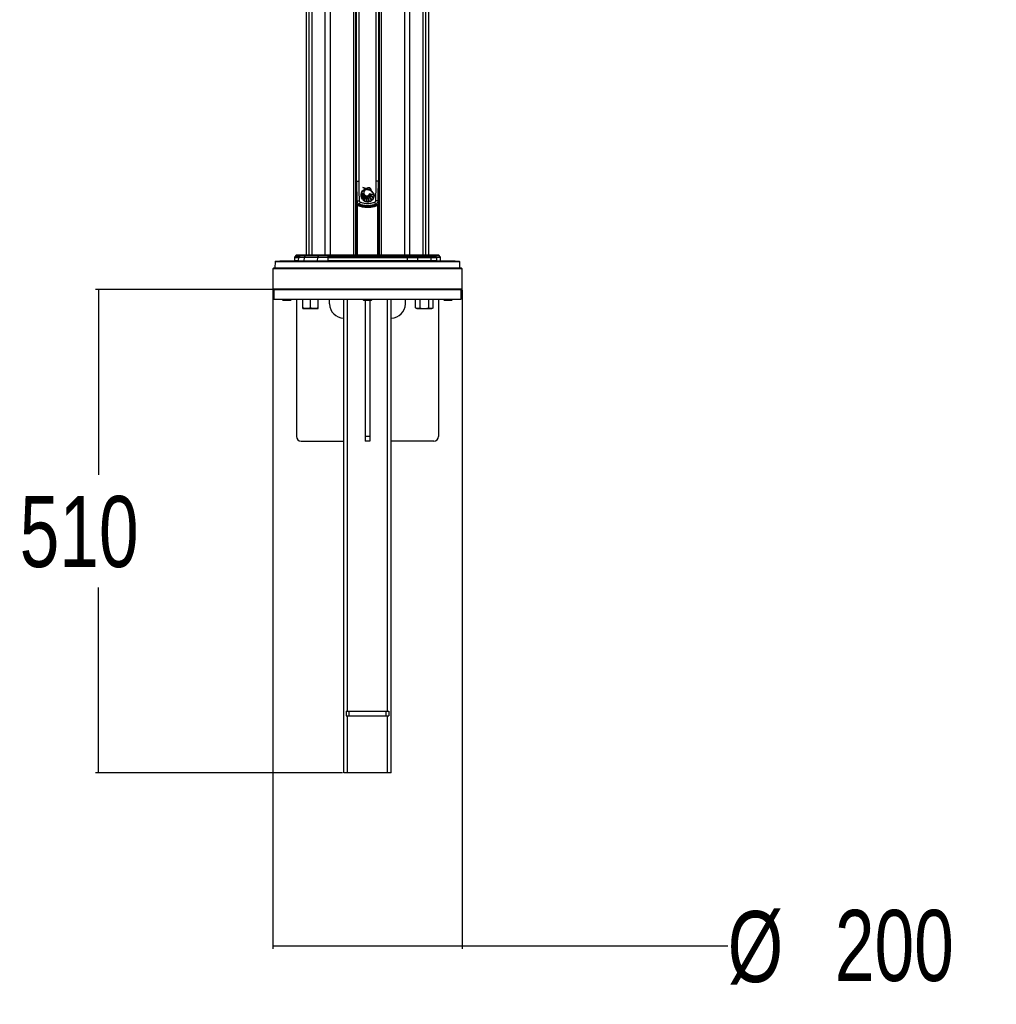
# Paper-space layout '3.5M DUO In Ground Anchor' of a CAD drawing. Header units: millimetres. Extents: x 20 to 26059, y 28 to 17638.
# Tile 61 of 70: x 21825 to 23887, y 772 to 2851. Entities that reach past the tile are written whole.
import ezdxf

# ---------------------------------------------------------------- set-up
doc = ezdxf.new("R2010")
doc.units = ezdxf.units.MM
doc.layers.add('COMPONENT_GEOMETRY', color=7, linetype='Continuous')
doc.styles.add('SLDTEXTSTYLE0', font='TXT', dxfattribs={"width": 0.75})
doc.dimstyles.new('SLDDIMSTYLE0', dxfattribs={"dimtxt": 150, "dimasz": 6.604, "dimexe": 0, "dimexo": 0.0625, "dimgap": 37.5, "dimtad": 0, "dimtih": 1, "dimtoh": 1, "dimdec": 0, "dimlfac": 0.5, "dimrnd": 1e-09, "dimzin": 12, "dimdsep": 46, "dimtxsty": 'SLDTEXTSTYLE0', "dimsah": 1, "dimcen": 0.09, "dimadec": 0, "dimazin": 3, "dimtfac": 1, "dimtdec": 0, "dimtofl": 0, "dimtmove": 0, "dimatfit": 3, "dimfxl": 1, "dimfrac": 2, "dimtolj": 1, "dimtzin": 12, "dimarcsym": 0})
doc.dimstyles.new('SLDDIMSTYLE1', dxfattribs={"dimtxt": 150, "dimasz": 6.604, "dimexe": 0, "dimexo": 0.0625, "dimgap": 37.5, "dimtad": 0, "dimtih": 1, "dimtoh": 1, "dimdec": 1, "dimlfac": 0.5, "dimrnd": 1e-09, "dimzin": 12, "dimdsep": 46, "dimtxsty": 'SLDTEXTSTYLE0', "dimsah": 1, "dimcen": 0.09, "dimadec": 0, "dimazin": 3, "dimtfac": 1, "dimtdec": 1, "dimtofl": 0, "dimtmove": 0, "dimatfit": 3, "dimfxl": 1, "dimfrac": 2, "dimtolj": 1, "dimtzin": 12, "dimarcsym": 0})

# ---------------------------------------------------------------- blocks, each defined once
blk = doc.blocks.new('_D_15')
at = {"layer": 'COMPONENT_GEOMETRY', "color": 7, "ltscale": 2}
for p, q in [((22359, 2281.1), (21985.2, 2281.1)), ((21991.6, 2281.1), (21991.6, 1890.1)), ((21991.6, 1261.1), (21991.6, 1652)), ((22507, 1261.1), (21985.2, 1261.1))]:
    blk.add_line(p, q, dxfattribs=at)
for points in [[(21991.6, 2281.1), (21990.5, 2274.5), (21992.6, 2274.5)], [(21991.6, 1261.1), (21992.6, 1267.7), (21990.5, 1267.7)]]:
    blk.add_solid(points, dxfattribs=at)
at = {"layer": 'COMPONENT_GEOMETRY', "color": 7, "ltscale": 2, "insert": (21825.3, 1845.4), "char_height": 150, "attachment_point": 1, "style": 'SLDTEXTSTYLE0'}
blk.add_mtext('510', dxfattribs=at)
blk = doc.blocks.new('_D_16')
at = {"layer": 'COMPONENT_GEOMETRY', "color": 7, "ltscale": 2}
for p, q in [((22359.5, 2280.5), (22359.5, 889.6)), ((22759.5, 2280.5), (22759.5, 889.6)), ((22359.5, 895.9), (22759.5, 895.9)), ((22759.5, 895.9), (23320.1, 895.9))]:
    blk.add_line(p, q, dxfattribs=at)
for points in [[(22359.5, 895.9), (22366.1, 894.9), (22366.1, 896.9)], [(22759.5, 895.9), (22752.9, 896.9), (22752.9, 894.9)]]:
    blk.add_solid(points, dxfattribs=at)
at = {"layer": 'COMPONENT_GEOMETRY', "color": 7, "ltscale": 2, "char_height": 150, "attachment_point": 1, "style": 'SLDTEXTSTYLE0'}
for s, insert in [('%%c', (23320.1, 969.1)), ('200', (23546.3, 971.4))]:
    blk.add_mtext(s, dxfattribs=dict(at, insert=insert))

psp = doc.layouts.new('3.5M DUO In Ground Anchor')

# ---------------------------------------------------------------- linework, layer by layer
at = {"color": 7, "linetype": 'Continuous', "lineweight": 25, "ltscale": 2}
for p, q in [((22429.93, 6724.86), (22429.93, 2354.06)), ((22689.06, 2354.06), (22689.06, 6724.85)), ((22534.86, 2354.06), (22534.86, 5953.3)), ((22584.14, 5953.34), (22584.14, 2354.06)), ((22536.5, 2510.07), (22536.5, 2919.14)), ((22541.27, 2919.14), (22541.27, 2510.07)), ((22577.72, 2510.07), (22577.72, 2919.14)), ((22582.5, 2919.14), (22582.5, 2510.07)), ((22534.86, 2503.06), (22536.59, 2503.06)), ((22535.51, 2500.45), (22535.51, 2502.45)), ((22535.51, 2500.45), (22535.51, 2461.77)), ((22536.5, 2510.07), (22541.27, 2510.07)), ((22536.5, 2509.49), (22536.5, 2510.07)), ((22582.5, 2510.07), (22577.72, 2510.07)), ((22582.45, 2503.06), (22584.14, 2503.06)), ((22582.5, 2510.07), (22582.5, 2509.49)), ((22583.48, 2502.45), (22583.48, 2500.45)), ((22583.48, 2461.77), (22583.48, 2500.45)), ((22545.89, 2479.16), (22545.91, 2481.58)), ((22552.61, 2481.29), (22545.89, 2479.16)), ((22545.91, 2481.58), (22551.99, 2482.24)), ((22546, 2482.37), (22546.56, 2484.68)), ((22551.99, 2482.24), (22546, 2482.37)), ((22546, 2478.17), (22552.61, 2481.29)), ((22546.69, 2475.5), (22546, 2478.17)), ((22546.56, 2484.68), (22551.38, 2483.6)), ((22553.35, 2480.53), (22546.69, 2475.5)), ((22551.38, 2483.6), (22546.84, 2485.42)), ((22547.08, 2474.55), (22553.35, 2480.53)), ((22548.68, 2471.88), (22547.08, 2474.55)), ((22554.74, 2493.2), (22558.69, 2494.36)), ((22572.05, 2474.05), (22569.15, 2470.17)), ((22573.53, 2480.53), (22572.74, 2475.66)), ((22573.53, 2479.61), (22573.53, 2479.61)), ((22535.87, 2458.53), (22537.76, 2458.53)), ((22552.09, 2468.7), (22549.45, 2470.96)), ((22556.75, 2466.74), (22553.21, 2468.03)), ((22562.39, 2466.69), (22558.25, 2466.5)), ((22567.92, 2469.14), (22563.82, 2467.06)), ((22581.23, 2458.53), (22583.12, 2458.53)), ((22405.39, 2349.13), (22405.14, 2342.03)), ((22408.97, 2353.48), (22405.97, 2350.47)), ((22418.6, 2354.06), (22410.39, 2354.06)), ((22413.69, 2349.13), (22413.45, 2342.03)), ((22425.58, 2349.13), (22413.69, 2349.13)), ((22417.21, 2353.48), (22414.27, 2350.47)), ((22414.27, 2350.47), (22426, 2350.47)), ((22428.12, 2353.48), (22417.21, 2353.48)), ((22418.6, 2354.06), (22429.12, 2354.06)), ((22425.58, 2349.13), (22425.41, 2342.03)), ((22453.83, 2349.13), (22425.58, 2349.13)), ((22428.12, 2353.48), (22426, 2350.47)), ((22426, 2350.47), (22454.25, 2350.47)), ((22456.37, 2353.48), (22428.12, 2353.48)), ((22429.12, 2354.06), (22457.37, 2354.06)), ((22453.83, 2349.13), (22453.66, 2342.03)), ((22476.02, 2349.13), (22453.83, 2349.13)), ((22456.37, 2353.48), (22454.25, 2350.47)), ((22454.25, 2350.47), (22476.14, 2350.47)), ((22476.73, 2353.48), (22456.37, 2353.48)), ((22457.37, 2354.06), (22477.01, 2354.06)), ((22476.02, 2349.13), (22475.98, 2342.03)), ((22476.02, 2349.13), (22642.97, 2349.13)), ((22476.73, 2353.48), (22476.14, 2350.47)), ((22642.85, 2350.47), (22476.14, 2350.47)), ((22476.73, 2353.48), (22642.26, 2353.48)), ((22641.98, 2354.06), (22477.01, 2354.06)), ((22661.62, 2354.06), (22641.98, 2354.06)), ((22642.26, 2353.48), (22642.85, 2350.47)), ((22642.26, 2353.48), (22662.62, 2353.48)), ((22664.74, 2350.47), (22642.85, 2350.47)), ((22642.97, 2349.13), (22643.02, 2342.03)), ((22642.97, 2349.13), (22665.16, 2349.13)), ((22689.87, 2354.06), (22661.62, 2354.06)), ((22662.62, 2353.48), (22664.74, 2350.47)), ((22662.62, 2353.48), (22690.87, 2353.48)), ((22692.99, 2350.47), (22664.74, 2350.47)), ((22665.16, 2349.13), (22665.33, 2342.03)), ((22665.16, 2349.13), (22693.41, 2349.13)), ((22700.39, 2354.06), (22689.87, 2354.06)), ((22690.87, 2353.48), (22692.99, 2350.47)), ((22690.87, 2353.48), (22701.78, 2353.48)), ((22704.72, 2350.47), (22692.99, 2350.47)), ((22693.41, 2349.13), (22693.58, 2342.03)), ((22693.41, 2349.13), (22705.3, 2349.13)), ((22700.39, 2354.06), (22708.6, 2354.06)), ((22701.78, 2353.48), (22704.72, 2350.47)), ((22705.3, 2349.13), (22705.54, 2342.03)), ((22713.02, 2350.47), (22710.02, 2353.48)), ((22713.85, 2342.03), (22713.6, 2349.13)), ((22364.63, 2340.09), (22364.29, 2327.06)), ((22365.63, 2341.06), (22559.5, 2341.06)), ((22374.02, 2341.62), (22374.02, 2341.06)), ((22374.78, 2341.62), (22374.78, 2341.06)), ((22378.17, 2341.62), (22378.17, 2341.06)), ((22381.32, 2341.56), (22381.32, 2341.06)), ((22381.32, 2341.56), (22384.51, 2341.56)), ((22381.32, 2341.56), (22381.32, 2341.06)), ((22381.32, 2341.56), (22381.32, 2341.56)), ((22383.5, 2341.62), (22383.5, 2341.56)), ((22383.79, 2341.62), (22383.79, 2341.56)), ((22383.88, 2341.62), (22383.88, 2341.56)), ((22383.92, 2341.62), (22383.92, 2341.56)), ((22384.04, 2341.62), (22384.04, 2341.56)), ((22384.12, 2341.62), (22384.12, 2341.56)), ((22384.32, 2341.62), (22384.32, 2341.56)), ((22384.4, 2341.62), (22384.4, 2341.06)), ((22384.51, 2341.62), (22384.51, 2341.06)), ((22384.58, 2341.62), (22384.58, 2341.06)), ((22385.95, 2341.56), (22385.95, 2341.06)), ((22386.28, 2341.06), (22386.28, 2341.62)), ((22392.48, 2341.62), (22392.48, 2341.06)), ((22392.58, 2341.56), (22392.58, 2341.06)), ((22393.91, 2341.06), (22393.91, 2341.62)), ((22394.25, 2341.56), (22397.36, 2341.56)), ((22397.36, 2341.56), (22397.36, 2341.06)), ((22413.45, 2342.03), (22425.41, 2342.03)), ((22425.41, 2342.03), (22453.66, 2342.03)), ((22453.66, 2342.03), (22475.98, 2342.03)), ((22643.02, 2342.03), (22475.98, 2342.03)), ((22559.5, 2341.06), (22753.36, 2341.06)), ((22665.33, 2342.03), (22643.02, 2342.03)), ((22693.58, 2342.03), (22665.33, 2342.03)), ((22705.54, 2342.03), (22693.58, 2342.03)), ((22713.03, 2341.56), (22713.03, 2341.06)), ((22715.67, 2341.06), (22715.67, 2341.62)), ((22725.08, 2341.62), (22725.08, 2341.56)), ((22725.13, 2341.62), (22725.13, 2341.56)), ((22725.15, 2341.62), (22725.15, 2341.56)), ((22725.18, 2341.62), (22725.18, 2341.56)), ((22725.24, 2341.62), (22725.24, 2341.56)), ((22725.37, 2341.62), (22725.37, 2341.56)), ((22725.97, 2341.62), (22725.97, 2341.06)), ((22728.52, 2341.06), (22728.52, 2341.62)), ((22729.15, 2341.62), (22729.15, 2341.06)), ((22731.77, 2341.06), (22731.77, 2341.62)), ((22734.86, 2341.56), (22734.86, 2341.62)), ((22734.95, 2341.56), (22734.95, 2341.62)), ((22735.49, 2341.06), (22735.49, 2341.62)), ((22739.26, 2341.06), (22739.26, 2341.62)), ((22742.56, 2341.06), (22742.56, 2341.62)), ((22744.64, 2341.06), (22744.64, 2341.62)), ((22744.97, 2341.06), (22744.97, 2341.62)), ((22754.71, 2327.06), (22754.36, 2340.09)), ((22361.5, 2327.06), (22359.5, 2325.06)), ((22359.5, 2325.06), (22359.5, 2283.06)), ((22559.5, 2325.06), (22359.5, 2325.06)), ((22361.5, 2327.06), (22559.5, 2327.06)), ((22559.5, 2327.06), (22757.5, 2327.06)), ((22759.5, 2325.06), (22559.5, 2325.06)), ((22759.5, 2325.06), (22757.5, 2327.06)), ((22759.5, 2283.06), (22759.5, 2325.06)), ((22359.5, 2283.06), (22361.5, 2281.06)), ((22359.5, 2283.06), (22559.5, 2283.06)), ((22361.5, 2281.06), (22361.5, 2261.06)), ((22361.5, 2281.06), (22757.5, 2281.06)), ((22559.5, 2281.06), (22361.5, 2281.06)), ((22559.5, 2283.06), (22759.5, 2283.06)), ((22757.5, 2281.06), (22559.5, 2281.06)), ((22757.5, 2281.06), (22759.5, 2283.06)), ((22757.5, 2261.06), (22757.5, 2281.06)), ((22361.5, 2261.06), (22757.5, 2261.06)), ((22379.5, 2261.06), (22379.5, 2260.72)), ((22379.5, 2260.72), (22381.15, 2259.06)), ((22379.5, 2260.72), (22397.79, 2260.72)), ((22381.15, 2259.06), (22396.41, 2259.06)), ((22396.41, 2259.06), (22397.84, 2259.06)), ((22397.79, 2260.72), (22399.5, 2260.72)), ((22397.84, 2259.06), (22399.5, 2260.72)), ((22399.5, 2260.72), (22399.5, 2261.06)), ((22409.5, 2261.06), (22409.5, 1971.06)), ((22423.29, 2242.49), (22423.29, 2261.06)), ((22439.29, 2242.49), (22439.29, 2261.06)), ((22455.29, 2242.49), (22455.29, 2261.06)), ((22479.5, 2251.06), (22479.5, 2261.06)), ((22509.5, 1261.06), (22509.5, 2261.06)), ((22517.5, 1391.06), (22517.5, 2261.06)), ((22549.5, 2261.06), (22549.5, 2260.72)), ((22549.5, 2260.72), (22551.15, 2259.06)), ((22549.5, 2260.72), (22569.5, 2260.72)), ((22551.15, 2259.06), (22567.84, 2259.06)), ((22554.5, 2259.06), (22554.5, 1971.06)), ((22564.5, 2259.06), (22564.5, 1971.06)), ((22567.84, 2259.06), (22569.5, 2260.72)), ((22569.5, 2260.72), (22569.5, 2261.06)), ((22601.5, 1391.06), (22601.5, 2261.06)), ((22609.5, 1261.06), (22609.5, 2261.06)), ((22639.5, 2251.06), (22639.5, 2261.06)), ((22661.23, 2242.49), (22661.23, 2261.06)), ((22670.47, 2242.49), (22670.47, 2261.06)), ((22688.94, 2242.49), (22688.94, 2261.06)), ((22698.18, 2242.49), (22698.18, 2261.06)), ((22709.5, 2261.06), (22709.5, 1971.06)), ((22719.5, 2261.06), (22719.5, 2260.72)), ((22719.5, 2260.72), (22721.15, 2259.06)), ((22719.5, 2260.72), (22739.5, 2260.72)), ((22721.15, 2259.06), (22737.84, 2259.06)), ((22737.84, 2259.06), (22739.5, 2260.72)), ((22739.5, 2260.72), (22739.5, 2261.06)), ((22423.29, 2241.06), (22431.29, 2241.06)), ((22431.29, 2241.06), (22447.29, 2241.06)), ((22447.29, 2241.06), (22455.29, 2241.06)), ((22661.23, 2242.49), (22663.7, 2241.06)), ((22663.7, 2241.06), (22665.85, 2241.06)), ((22665.85, 2241.06), (22679.7, 2241.06)), ((22679.7, 2241.06), (22693.56, 2241.06)), ((22693.56, 2241.06), (22695.7, 2241.06)), ((22695.7, 2241.06), (22698.18, 2242.49)), ((22419.5, 1961.06), (22509.5, 1961.06)), ((22564.5, 1971.06), (22554.5, 1971.06)), ((22554.5, 1971.06), (22554.5, 1961.06)), ((22564.5, 1961.06), (22554.5, 1961.06)), ((22564.5, 1971.06), (22564.5, 1961.06)), ((22699.5, 1961.06), (22609.5, 1961.06)), ((22514.5, 1391.06), (22514.5, 1381.06)), ((22514.5, 1391.06), (22520.5, 1391.06)), ((22514.5, 1381.06), (22520.5, 1381.06)), ((22517.5, 1261.06), (22517.5, 1381.06)), ((22520.5, 1391.06), (22520.5, 1381.06)), ((22520.5, 1391.06), (22598.5, 1391.06)), ((22520.5, 1381.06), (22598.5, 1381.06)), ((22598.5, 1391.06), (22598.5, 1381.06)), ((22598.5, 1391.06), (22604.5, 1391.06)), ((22598.5, 1381.06), (22604.5, 1381.06)), ((22601.5, 1261.06), (22601.5, 1381.06)), ((22604.5, 1391.06), (22604.5, 1381.06)), ((22517.5, 1261.06), (22509.5, 1261.06)), ((22601.5, 1261.06), (22517.5, 1261.06)), ((22609.5, 1261.06), (22601.5, 1261.06))]:
    psp.add_line(p, q, dxfattribs=at)
at = {"color": 8, "linetype": 'Continuous', "lineweight": 25, "ltscale": 2}
for p, q in [((22429.94, 6724.85), (22429.94, 2354.06)), ((22436.74, 2354.06), (22436.74, 6722.6)), ((22442.21, 6722.32), (22442.21, 2354.06)), ((22470.46, 2354.06), (22470.46, 6720.32)), ((22638.33, 2354.06), (22638.33, 6719.81)), ((22648.53, 6720.32), (22648.53, 2354.06)), ((22676.78, 2354.06), (22676.78, 6722.32)), ((22682.25, 6722.61), (22682.25, 2354.06)), ((22689.05, 2354.06), (22689.05, 6724.85)), ((22480.66, 6668.98), (22480.66, 2354.06)), ((22530.57, 2354.06), (22530.57, 5958.25)), ((22588.43, 5958.07), (22588.43, 2354.06)), ((22535.51, 2502.45), (22536.59, 2502.45)), ((22536.59, 2500.45), (22535.51, 2500.45)), ((22583.48, 2500.45), (22582.42, 2500.45)), ((22582.45, 2502.45), (22583.48, 2502.45)), ((22535.87, 2354.06), (22535.87, 2458.53)), ((22537.76, 2458.53), (22537.76, 2354.06)), ((22581.23, 2354.06), (22581.23, 2458.53)), ((22583.12, 2458.53), (22583.12, 2354.06)), ((22405.39, 2349.13), (22413.69, 2349.13)), ((22414.27, 2350.47), (22405.97, 2350.47)), ((22408.97, 2353.48), (22417.21, 2353.48)), ((22710.02, 2353.48), (22701.78, 2353.48)), ((22704.72, 2350.47), (22713.02, 2350.47)), ((22713.6, 2349.13), (22705.3, 2349.13)), ((22559.5, 2340.09), (22364.63, 2340.09)), ((22413.45, 2342.03), (22405.14, 2342.03)), ((22754.36, 2340.09), (22559.5, 2340.09)), ((22705.54, 2342.03), (22713.85, 2342.03))]:
    psp.add_line(p, q, dxfattribs=at)
at = {"color": 7, "linetype": 'Continuous', "lineweight": 25, "ltscale": 2, "flags": 128}
for points in [[(22534.86, 2460.05), (22535.13, 2460.43), (22535.26, 2460.56)], [(22476.73, 2353.48), (22476.76, 2353.61), (22476.79, 2353.72), (22476.82, 2353.83), (22476.86, 2353.91), (22476.9, 2353.98), (22476.93, 2354.02), (22476.97, 2354.05), (22477.01, 2354.06)], [(22642.26, 2353.48), (22642.23, 2353.61), (22642.2, 2353.72), (22642.17, 2353.83), (22642.13, 2353.91), (22642.1, 2353.98), (22642.06, 2354.02), (22642.02, 2354.05), (22641.98, 2354.06)]]:
    psp.add_lwpolyline(points, dxfattribs=at)
at = {"color": 8, "linetype": 'Continuous', "lineweight": 25, "ltscale": 2, "flags": 128}
for points in [[(22537.08, 2468.65), (22537.14, 2468.65), (22537.45, 2468.66), (22537.99, 2468.68), (22538.75, 2468.7), (22539.68, 2468.73), (22540.73, 2468.76), (22541.86, 2468.79)], [(22581.91, 2468.65), (22581.85, 2468.65), (22581.55, 2468.66), (22581, 2468.68), (22580.24, 2468.7), (22579.31, 2468.73), (22578.26, 2468.76), (22577.14, 2468.79)]]:
    psp.add_lwpolyline(points, dxfattribs=at)
at = {"color": 8, "linetype": 'Continuous', "lineweight": 25, "ltscale": 4}
for centre, radius, start, end in [((22537.05, 2513.53), 4.08, 262.15357, 270.29065), ((22581.94, 2513.53), 4.08, 269.70935, 277.84643), ((22557.5, 2511.19), 56.93, 246.55972, 247.67071), ((22536.6, 2459.08), 1.99, 66.31917, 132.10378), ((22537.87, 2481.09), 13.04, 266.5344, 272.27292), ((22544.08, 2460.57), 1.78, 158.38658, 174.41766), ((22575.06, 2460.59), 1.63, 5.27823, 21.01085), ((22582.39, 2459.08), 1.99, 64.53635, 113.69932), ((22561.49, 2511.19), 56.93, 292.32929, 293.44028)]:
    psp.add_arc(centre, radius, start, end, dxfattribs=at)
at = {"color": 7, "linetype": 'Continuous', "lineweight": 25, "ltscale": 4}
for centre, radius, start, end in [((22557.79, 2508.47), 14.14, 234.94908, 273.63364), ((22556.04, 2508.89), 13.58, 242.03083, 289.44489), ((22559.69, 2480.27), 13.84, 174.57632, 184.60696), ((22540.6, 2507.57), 28.9, 280.55002, 294.57239), ((22546.1, 2508.01), 26.44, 269.57505, 282.86036), ((22559.69, 2480.27), 13.84, 161.44205, 171.26478), ((22549.83, 2520.23), 38.05, 264.23199, 273.24999), ((22538.2, 2503.28), 26.29, 287.27052, 303.24982), ((22559.69, 2480.27), 13.84, 188.73522, 200.1624), ((22555.23, 2512.03), 28.7, 252.42277, 262.29992), ((22529.31, 2505.46), 34.64, 300.12791, 313.97092), ((22559.69, 2480.27), 13.84, 110.92308, 158.17558), ((22562.12, 2517), 35.09, 244.1715, 252.17965), ((22529.52, 2499.27), 30.32, 305.37994, 321.8112), ((22559.69, 2480.27), 13.84, 204.39198, 217.30176), ((22529.12, 2490.92), 27.3, 315.76871, 336.04373), ((22525.46, 2489.06), 30.06, 322.95646, 342.12936), ((22558.25, 2485.81), 6.69, 90, 335.57879), ((22514.81, 2485.06), 40.72, 336.30302, 351.80796), ((22525.23, 2478.54), 29.89, 339.42574, 1.38433), ((22563.96, 2469.1), 25.8, 101.77962, 110.92308), ((22528.88, 2468.39), 29.43, 356.32352, 20.40871), ((22527.57, 2472.01), 29.65, 349.76985, 12.94962), ((22534.88, 2460.28), 29.72, 13.1802, 38.17055), ((22532.5, 2463.05), 30.11, 6.95015, 31.21386), ((22545.85, 2455.94), 27.31, 31.41666, 57.40516), ((22541.23, 2456.78), 29.41, 24.86126, 48.91516), ((22554.06, 2449.52), 32.12, 54.4516, 73.94533), ((22548.41, 2449.82), 33.85, 45.7104, 64.57885), ((22561.21, 2453.55), 29.66, 65.45324, 83.93443), ((22534.94, 2454.49), 47.29, 35.54171, 50.97656), ((22533.98, 2460.88), 44.73, 28.15211, 43.18066), ((22559.69, 2480.27), 13.84, 313.14447, 333.28762), ((22559.69, 2480.27), 13.84, 340.52847, 1.07012), ((22537.87, 2458.53), 2, 67.79185, 179.97531), ((22559.5, 2511.19), 54.93, 246.27715, 247.67071), ((22547.48, 2455.1), 10.31, 149.16392, 160.54079), ((22575.14, 2452.42), 34.02, 156.53482, 164.84929), ((22559.69, 2480.27), 13.84, 222.28808, 236.73372), ((22559.69, 2480.27), 13.84, 242.12155, 257.73891), ((22559.69, 2480.27), 13.84, 264.04777, 281.25434), ((22559.69, 2480.27), 13.84, 287.39151, 306.4775), ((22543.85, 2452.42), 34.02, 15.15071, 23.46518), ((22559.5, 2511.19), 54.93, 292.32929, 293.72285), ((22581.12, 2458.53), 2, 0.02469, 112.20815), ((22571.51, 2455.1), 10.31, 19.45921, 30.83608), ((22582.39, 2459.07), 2, 29.32553, 64.57775), ((22407.39, 2349.06), 2, 135, 178), ((22410.39, 2352.06), 2, 90, 135), ((22415.71, 2349.06), 2.02, 135.70091, 178.12466), ((22418.6, 2352.12), 1.94, 90.08248, 135.72614), ((22428.04, 2349.11), 2.45, 146.26118, 179.55799), ((22429.18, 2352.81), 1.25, 92.77531, 147.94766), ((22456.29, 2349.11), 2.45, 146.2623, 179.55745), ((22457.43, 2352.81), 1.25, 92.77516, 147.94781), ((22483.6, 2349.16), 7.57, 169.98983, 180.21386), ((22635.4, 2349.16), 7.57, 359.78614, 10.01017), ((22661.56, 2352.81), 1.25, 32.05219, 87.22484), ((22662.7, 2349.11), 2.45, 0.44255, 33.7377), ((22689.81, 2352.81), 1.25, 32.05234, 87.22469), ((22690.95, 2349.11), 2.45, 0.44201, 33.73882), ((22700.39, 2352.12), 1.94, 44.27386, 89.91752), ((22703.28, 2349.06), 2.02, 1.87534, 44.29909), ((22708.6, 2352.06), 2, 45, 90), ((22711.61, 2349.06), 2, 2, 45), ((22365.63, 2340.06), 1, 90, 178.5), ((22404.14, 2342.06), 1, 270, 358), ((22412.46, 2342.05), 0.99, 270.56627, 358.56984), ((22424.53, 2341.93), 0.881, 281.04933, 6.52649), ((22452.78, 2341.93), 0.881, 281.0484, 6.52684), ((22474.62, 2341.8), 1.38, 327.53563, 9.39421), ((22644.38, 2341.8), 1.38, 170.60579, 212.46437), ((22666.21, 2341.93), 0.881, 173.47316, 258.9516), ((22694.46, 2341.93), 0.881, 173.47351, 258.95067), ((22706.53, 2342.05), 0.99, 181.43016, 269.43373), ((22714.85, 2342.06), 1, 182, 210.68315), ((22753.36, 2340.06), 1, 1.5, 90), ((22509.5, 2251.06), 30, 180, 270), ((22609.5, 2251.06), 30, 270, 0), ((22419.5, 1971.06), 10, 180, 270), ((22699.5, 1971.06), 10, 270, 0)]:
    psp.add_arc(centre, radius, start, end, dxfattribs=at)
at = {"color": 8, "linetype": 'Continuous', "lineweight": 25, "ltscale": 4}
for centre, major_axis, ratio, start_param, end_param in [((22535.51, 2502.38), (4, 0), 0.0174551, 1.5707963, 1.7358167), ((22535.51, 2500.38), (2, 0), 0.0349101, 1.5707963, 1.9055588), ((22583.48, 2502.38), (4, 0), 0.0174551, 1.4057759, 1.5707963), ((22583.48, 2500.38), (2, 0), 0.0349101, 1.2360338, 1.5707963)]:
    psp.add_ellipse(centre, major_axis=major_axis, ratio=ratio, start_param=start_param, end_param=end_param, dxfattribs=at)
at = {"color": 7, "linetype": 'Continuous', "lineweight": 25, "ltscale": 2}
for points, knots in [([(22536.56, 2509.94), (22536.55, 2503.53), (22536.53, 2489.77), (22536.92, 2476.01), (22537.13, 2468.65)], [0, 0, 0, 0, 0.4652847, 1, 1, 1, 1]), ([(22536.56, 2509.36), (22536.55, 2502.96), (22536.53, 2489.19), (22536.92, 2475.43), (22537.13, 2468.08)], [0, 0, 0, 0, 0.4652932, 1, 1, 1, 1]), ([(22541.27, 2510.07), (22541.28, 2504.98), (22541.32, 2491.21), (22541.65, 2477.46), (22541.86, 2468.79)], [0, 0, 0, 0, 0.370217, 1, 1, 1, 1]), ([(22549.67, 2496.89), (22551.09, 2496.31), (22553.92, 2495.15), (22557.78, 2495.25), (22559.9, 2495.88), (22560.56, 2496.08)], [0, 0, 0, 0, 0.40731149, 0.81462962, 1, 1, 1, 1]), ([(22558.69, 2494.36), (22557.08, 2494.4), (22553.86, 2494.47), (22551.07, 2496.09), (22549.67, 2496.89)], [0, 0, 0, 0, 0.4994666, 1, 1, 1, 1]), ([(22566.6, 2491.49), (22566.64, 2491.87), (22566.72, 2492.63), (22566.34, 2493.78), (22565.62, 2494.88), (22564.49, 2495.81), (22562.87, 2496.35), (22561.49, 2496.36), (22560.7, 2496.12), (22560.56, 2496.08)], [0, 0, 0, 0, 0.1258466, 0.2510583, 0.3934044, 0.5575646, 0.7264661, 0.9521022, 1, 1, 1, 1]), ([(22566.6, 2491.49), (22566.64, 2491.87), (22566.72, 2492.62), (22566.24, 2494.08), (22565.02, 2495.59), (22562.81, 2496.46), (22561.31, 2496.21), (22560.56, 2496.08)], [0, 0, 0, 0, 0.1258734, 0.2511602, 0.5007253, 0.7496375, 1, 1, 1, 1]), ([(22560.56, 2496.08), (22561.17, 2496.19), (22562.29, 2496.4), (22563.98, 2496.06), (22565.33, 2495.2), (22566.28, 2493.96), (22566.74, 2492.65), (22566.64, 2491.82), (22566.6, 2491.49)], [0, 0, 0, 0, 0.2033049, 0.3772317, 0.5573781, 0.7229111, 0.8900663, 1, 1, 1, 1]), ([(22577.14, 2468.79), (22577.35, 2477.46), (22577.68, 2491.21), (22577.71, 2504.98), (22577.72, 2510.07)], [0, 0, 0, 0, 0.629783, 1, 1, 1, 1]), ([(22581.89, 2468.65), (22581.97, 2471.41), (22582.33, 2483.88), (22582.57, 2497.69), (22582.47, 2508.74), (22582.46, 2510.07)], [0, 0, 0, 0, 0.2003863, 0.90333094, 1, 1, 1, 1]), ([(22546.84, 2485.42), (22547.56, 2486.8), (22549, 2489.57), (22552.06, 2492.03), (22554.11, 2492.92), (22554.74, 2493.2)], [0, 0, 0, 0, 0.4088188, 0.8176277, 1, 1, 1, 1]), ([(22554.06, 2479.84), (22553.35, 2478.42), (22551.91, 2475.52), (22549.77, 2473.11), (22548.68, 2471.88)], [0, 0, 0, 0, 0.4921363, 1, 1, 1, 1]), ([(22549.45, 2470.96), (22550.39, 2472.32), (22552.3, 2475.09), (22553.47, 2478.24), (22554.06, 2479.84)], [0, 0, 0, 0, 0.4929531, 1, 1, 1, 1]), ([(22558.25, 2492.49), (22557.5, 2492.42), (22556, 2492.27), (22553.99, 2491.12), (22552.47, 2489.42), (22551.6, 2487.3), (22551.48, 2485.02), (22552.12, 2482.82), (22553.46, 2480.96), (22555.33, 2479.65), (22557.53, 2479.03), (22559.82, 2479.17), (22561.92, 2480.07), (22563.47, 2481.45), (22564.09, 2482.58), (22564.34, 2483.04)], [0, 0, 0, 0, 0.0786963, 0.1573915, 0.2360909, 0.3148007, 0.3934984, 0.4721792, 0.550866, 0.6295728, 0.7082788, 0.7869751, 0.8656636, 0.9443566, 1, 1, 1, 1]), ([(22555.11, 2479.26), (22554.79, 2477.46), (22554.14, 2473.84), (22552.78, 2470.42), (22552.09, 2468.7)], [0, 0, 0, 0, 0.4954074, 1, 1, 1, 1]), ([(22553.21, 2468.03), (22553.79, 2469.83), (22554.97, 2473.47), (22555.06, 2477.31), (22555.11, 2479.26)], [0, 0, 0, 0, 0.4907587, 1, 1, 1, 1]), ([(22556.46, 2478.65), (22556.75, 2477.03), (22557.34, 2473.75), (22557.22, 2469.72), (22556.85, 2467.4), (22556.75, 2466.74)], [0, 0, 0, 0, 0.41092386, 0.83375908, 1, 1, 1, 1]), ([(22558.25, 2466.5), (22558.28, 2468.13), (22558.32, 2471.45), (22557.53, 2475.53), (22556.73, 2477.88), (22556.46, 2478.65)], [0, 0, 0, 0, 0.39547912, 0.80240946, 1, 1, 1, 1]), ([(22564.72, 2491.23), (22564.56, 2491.31), (22564.1, 2491.52), (22563.01, 2491.44), (22561.61, 2491.9), (22559.99, 2492.43), (22558.83, 2492.47), (22558.25, 2492.49)], [0, 0, 0, 0, 0.0766786, 0.2283283, 0.480719, 0.7367172, 1, 1, 1, 1]), ([(22558.25, 2492.49), (22559.07, 2492.45), (22560.59, 2492.36), (22562.31, 2491.54), (22563.58, 2491.49), (22564.29, 2491.46), (22564.6, 2491.29), (22564.72, 2491.23)], [0, 0, 0, 0, 0.3699321, 0.6829786, 0.8410309, 0.9422539, 1, 1, 1, 1]), ([(22558.25, 2492.49), (22559.47, 2492.3), (22561.22, 2492.01), (22563.14, 2491.47), (22564.13, 2491.49), (22564.52, 2491.32), (22564.72, 2491.23)], [0, 0, 0, 0, 0.5598874, 0.8057962, 0.9035606, 1, 1, 1, 1]), ([(22558.25, 2478.65), (22559.04, 2477.18), (22560.66, 2474.21), (22561.88, 2470.1), (22562.26, 2467.55), (22562.39, 2466.69)], [0, 0, 0, 0, 0.39255261, 0.79649078, 1, 1, 1, 1]), ([(22563.82, 2467.06), (22563.37, 2468.65), (22562.45, 2471.86), (22560.42, 2475.71), (22558.83, 2477.87), (22558.25, 2478.65)], [0, 0, 0, 0, 0.3811394, 0.7733008, 1, 1, 1, 1]), ([(22560.56, 2478.94), (22561.73, 2477.81), (22564.12, 2475.52), (22566.45, 2472.09), (22567.56, 2469.86), (22567.92, 2469.14)], [0, 0, 0, 0, 0.3959351, 0.8033569, 1, 1, 1, 1]), ([(22569.15, 2470.17), (22568.3, 2471.42), (22566.57, 2473.96), (22563.58, 2476.85), (22561.43, 2478.34), (22560.56, 2478.94)], [0, 0, 0, 0, 0.3664215, 0.7434704, 1, 1, 1, 1]), ([(22562.95, 2480.39), (22564.57, 2479.53), (22567.87, 2477.8), (22570.64, 2475.31), (22572.05, 2474.05)], [0, 0, 0, 0, 0.4931822, 1, 1, 1, 1]), ([(22572.74, 2475.66), (22571.23, 2476.64), (22568.17, 2478.64), (22564.7, 2479.8), (22562.95, 2480.39)], [0, 0, 0, 0, 0.4927114, 1, 1, 1, 1]), ([(22564.25, 2493.63), (22564.26, 2493.65), (22564.29, 2493.69), (22564.37, 2493.74), (22564.5, 2493.78), (22564.72, 2493.77), (22564.99, 2493.68), (22565.21, 2493.52), (22565.33, 2493.35), (22565.38, 2493.24), (22565.38, 2493.14), (22565.35, 2493.06), (22565.3, 2492.99), (22565.21, 2492.94), (22565.05, 2492.91), (22564.82, 2492.94), (22564.55, 2493.05), (22564.36, 2493.22), (22564.26, 2493.37), (22564.22, 2493.48), (22564.22, 2493.57), (22564.24, 2493.61), (22564.25, 2493.63)], [0, 0, 0, 0, 0.0245106, 0.0489215, 0.0887838, 0.1535274, 0.255543, 0.3608773, 0.4093265, 0.4500827, 0.4770882, 0.5042486, 0.5276257, 0.5576558, 0.6023904, 0.6762556, 0.7855105, 0.8729196, 0.9199239, 0.9562111, 0.9822341, 1, 1, 1, 1]), ([(22564.34, 2483.04), (22565.9, 2482.81), (22569.07, 2482.35), (22572.03, 2481.14), (22573.53, 2480.53)], [0, 0, 0, 0, 0.4934473, 1, 1, 1, 1]), ([(22573.42, 2481.98), (22572.14, 2483.65), (22569.55, 2487.03), (22566.34, 2489.82), (22564.72, 2491.23)], [0, 0, 0, 0, 0.4954426, 1, 1, 1, 1]), ([(22566.6, 2491.49), (22567.88, 2490.03), (22570.47, 2487.08), (22572.43, 2483.69), (22573.42, 2481.98)], [0, 0, 0, 0, 0.4956916, 1, 1, 1, 1]), ([(22534.86, 2462.1), (22534.97, 2462.04), (22535.38, 2461.83), (22536.06, 2461.51), (22536.76, 2461.19), (22537.25, 2460.97), (22537.35, 2460.93), (22537.4, 2460.9)], [0, 0, 0, 0, 0.0867008, 0.3303658, 0.556868, 0.7773319, 1, 1, 1, 1]), ([(22535.28, 2460.54), (22535.33, 2460.6), (22535.51, 2460.78), (22535.89, 2460.96), (22536.33, 2461.07), (22536.7, 2461.08), (22536.99, 2461.04), (22537.2, 2460.98), (22537.31, 2460.94), (22537.36, 2460.92), (22537.36, 2460.92)], [0, 0, 0, 0, 0.1087122, 0.3437095, 0.5423801, 0.70777, 0.8388492, 0.9331857, 0.9898737, 1, 1, 1, 1]), ([(22537.09, 2468.65), (22537.09, 2468.62), (22537.02, 2467.85), (22537.42, 2466.34), (22538.35, 2464.34), (22539.86, 2462.69), (22541.25, 2461.71), (22542.13, 2461.41), (22542.32, 2461.35)], [0, 0, 0, 0, 0.0124289, 0.2430283, 0.4738371, 0.7068831, 0.9369463, 1, 1, 1, 1]), ([(22537.09, 2468.08), (22537.09, 2468.04), (22537.02, 2467.27), (22537.42, 2465.77), (22538.35, 2463.76), (22539.86, 2462.12), (22541.27, 2461.13), (22542.17, 2460.82), (22542.38, 2460.75)], [0, 0, 0, 0, 0.0123499, 0.2414023, 0.4707179, 0.7022664, 0.9309057, 1, 1, 1, 1]), ([(22581.23, 2458.53), (22578.72, 2457.62), (22573.65, 2455.78), (22565.19, 2454.33), (22556.06, 2454.11), (22546.62, 2455.38), (22540.67, 2457.5), (22537.76, 2458.53)], [0, 0, 0, 0, 0.17977433, 0.36321619, 0.57484353, 0.79257305, 1, 1, 1, 1]), ([(22538.63, 2460.38), (22541.42, 2459.38), (22547.05, 2457.37), (22556.11, 2456.12), (22564.82, 2456.31), (22573.03, 2457.72), (22577.9, 2459.49), (22580.36, 2460.38)], [0, 0, 0, 0, 0.2074795, 0.4190313, 0.6367472, 0.8165183, 1, 1, 1, 1]), ([(22541.86, 2468.79), (22541.88, 2468.53), (22541.95, 2467.93), (22542.35, 2467.16), (22543.01, 2466.43), (22543.59, 2466.14), (22543.94, 2465.97)], [0, 0, 0, 0, 0.20845111, 0.48516536, 0.68641014, 1, 1, 1, 1]), ([(22576.68, 2461.31), (22576.14, 2461.1), (22573.16, 2459.98), (22567.45, 2458.52), (22559.59, 2457.84), (22551.68, 2458.5), (22545.97, 2459.93), (22542.9, 2461.09), (22542.31, 2461.31)], [0, 0, 0, 0, 0.0500728, 0.2717652, 0.4998901, 0.7199188, 0.9462366, 1, 1, 1, 1]), ([(22576.68, 2460.74), (22576.14, 2460.53), (22573.16, 2459.4), (22567.45, 2457.94), (22559.59, 2457.26), (22551.68, 2457.92), (22545.97, 2459.36), (22542.9, 2460.52), (22542.31, 2460.74)], [0, 0, 0, 0, 0.0500718, 0.2717655, 0.4998903, 0.7199191, 0.9462381, 1, 1, 1, 1]), ([(22543.94, 2465.97), (22544.47, 2465.77), (22547.19, 2464.75), (22552.36, 2463.46), (22559.7, 2462.86), (22567.44, 2463.48), (22572.49, 2465.13), (22575.05, 2465.97)], [0, 0, 0, 0, 0.0537254, 0.2738875, 0.5002054, 0.745778, 1, 1, 1, 1]), ([(22575.05, 2465.97), (22575.13, 2466), (22575.55, 2466.17), (22576.22, 2466.64), (22576.76, 2467.36), (22577.06, 2468.09), (22577.11, 2468.52), (22577.14, 2468.79)], [0, 0, 0, 0, 0.0701639, 0.3615771, 0.6522776, 0.7852951, 1, 1, 1, 1]), ([(22576.67, 2461.34), (22577.32, 2461.64), (22578.69, 2462.26), (22580.34, 2463.91), (22581.46, 2465.97), (22581.95, 2467.63), (22581.88, 2468.53), (22581.87, 2468.65)], [0, 0, 0, 0, 0.2229137, 0.4718267, 0.7179358, 0.9604753, 1, 1, 1, 1]), ([(22576.67, 2460.77), (22577.32, 2461.06), (22578.69, 2461.69), (22580.34, 2463.34), (22581.46, 2465.4), (22581.95, 2467.06), (22581.88, 2467.95), (22581.87, 2468.08)], [0, 0, 0, 0, 0.2228281, 0.4718373, 0.7180738, 0.9607854, 1, 1, 1, 1]), ([(22581.59, 2460.9), (22581.6, 2460.9), (22581.63, 2460.92), (22581.85, 2461.01), (22582.49, 2461.3), (22583.31, 2461.69), (22583.9, 2461.98), (22584.14, 2462.1)], [0, 0, 0, 0, 0.0356621, 0.2737864, 0.5355226, 0.8151791, 1, 1, 1, 1]), ([(22374.03, 2341.56), (22374.02, 2341.56), (22374.01, 2341.56), (22374.05, 2341.56), (22374.08, 2341.56)], [0, 0, 0, 0, 0.0885107, 1, 1, 1, 1]), ([(22374.78, 2341.56), (22374.79, 2341.56), (22374.8, 2341.56), (22375.02, 2341.56), (22375.3, 2341.56), (22375.76, 2341.56), (22376.23, 2341.56), (22376.62, 2341.56), (22376.79, 2341.56), (22376.95, 2341.56), (22377.08, 2341.56), (22377.41, 2341.56), (22377.72, 2341.56), (22377.99, 2341.56), (22378.04, 2341.56)], [0, 0, 0, 0, 0.0154601, 0.1041612, 0.223022, 0.4445311, 0.6117762, 0.7077533, 0.7776727, 0.7938785, 0.8092633, 0.8427157, 0.9697022, 1, 1, 1, 1]), ([(22378.17, 2341.56), (22378.17, 2341.56), (22378.17, 2341.56), (22378.22, 2341.56), (22378.48, 2341.56), (22378.94, 2341.56), (22379.59, 2341.56), (22380.22, 2341.56), (22380.74, 2341.56), (22380.97, 2341.56)], [0, 0, 0, 0, 0.0069329, 0.0388372, 0.0761456, 0.3581459, 0.495726, 0.7746087, 1, 1, 1, 1]), ([(22384.6, 2341.56), (22384.6, 2341.56), (22384.61, 2341.56), (22384.88, 2341.56), (22385.28, 2341.56), (22385.64, 2341.56), (22385.8, 2341.56), (22385.85, 2341.56), (22385.87, 2341.56), (22385.89, 2341.56), (22385.92, 2341.56), (22385.94, 2341.56), (22385.95, 2341.56)], [0, 0, 0, 0, 0.2111198, 0.5029762, 0.7883837, 0.9174055, 0.9608323, 0.9692643, 0.9752196, 0.9810635, 0.9886222, 1, 1, 1, 1]), ([(22385.95, 2341.56), (22385.99, 2341.56), (22386.09, 2341.56), (22386.19, 2341.56), (22386.25, 2341.56), (22386.28, 2341.56), (22386.27, 2341.56), (22386.27, 2341.56)], [0, 0, 0, 0, 0.295062, 0.6485103, 0.8122948, 0.9526796, 1, 1, 1, 1]), ([(22386.8, 2341.56), (22386.91, 2341.56), (22387.4, 2341.56), (22388.95, 2341.56), (22390.68, 2341.56), (22391.72, 2341.56), (22391.96, 2341.56)], [0, 0, 0, 0, 0.0764148, 0.3369539, 0.8445682, 1, 1, 1, 1]), ([(22392.58, 2341.56), (22392.65, 2341.56), (22392.75, 2341.56), (22392.84, 2341.56), (22392.86, 2341.56), (22392.87, 2341.56), (22392.88, 2341.56), (22392.89, 2341.56), (22392.94, 2341.56), (22393.09, 2341.56), (22393.22, 2341.56), (22393.39, 2341.56), (22393.67, 2341.56), (22393.89, 2341.56), (22393.89, 2341.56), (22393.9, 2341.56)], [0, 0, 0, 0, 0.0855066, 0.1010534, 0.1044786, 0.1071737, 0.1102116, 0.1143383, 0.1244208, 0.1619662, 0.2778076, 0.364445, 0.4494641, 0.8037428, 1, 1, 1, 1]), ([(22397.65, 2341.56), (22397.72, 2341.56), (22398.28, 2341.56), (22399.09, 2341.56), (22399.9, 2341.56), (22400.25, 2341.56), (22400.36, 2341.56), (22400.42, 2341.56), (22400.45, 2341.56), (22400.47, 2341.56), (22400.5, 2341.56), (22400.56, 2341.56), (22400.65, 2341.56), (22400.82, 2341.56), (22401.05, 2341.56), (22401.28, 2341.56), (22401.42, 2341.56), (22401.48, 2341.56), (22401.51, 2341.56), (22401.52, 2341.56), (22401.53, 2341.56), (22401.53, 2341.56), (22401.53, 2341.56), (22401.53, 2341.56), (22401.95, 2341.56), (22402.79, 2341.56), (22403.89, 2341.56), (22404.7, 2341.56), (22405.33, 2341.56), (22405.34, 2341.56), (22405.34, 2341.56)], [0, 0, 0, 0, 0.0240293, 0.1867905, 0.2840713, 0.3054759, 0.3147924, 0.3220268, 0.3243975, 0.3270912, 0.3293867, 0.335199, 0.3424584, 0.3527138, 0.3807446, 0.4033347, 0.4132749, 0.4176493, 0.4195737, 0.42042, 0.4207932, 0.4209575, 0.4210297, 0.4210613, 0.4210863, 0.5334279, 0.6448902, 0.7526053, 0.8478416, 1, 1, 1, 1]), ([(22713.03, 2341.56), (22713.38, 2341.56), (22714.09, 2341.56), (22714.91, 2341.56), (22715.48, 2341.56), (22715.69, 2341.56), (22715.66, 2341.56), (22715.66, 2341.56)], [0, 0, 0, 0, 0.2423535, 0.4885945, 0.734465, 0.9782031, 1, 1, 1, 1]), ([(22715.57, 2341.56), (22715.92, 2341.56), (22716.63, 2341.56), (22718.8, 2341.56), (22721.29, 2341.56), (22723.13, 2341.56), (22723.97, 2341.56), (22724.38, 2341.56), (22724.67, 2341.56), (22724.89, 2341.56), (22725.06, 2341.56), (22725.16, 2341.56), (22725.24, 2341.56), (22725.32, 2341.56), (22725.39, 2341.56), (22725.45, 2341.56), (22725.59, 2341.56), (22725.72, 2341.56), (22725.84, 2341.56)], [0, 0, 0, 0, 0.2418276, 0.4852951, 0.7070955, 0.8047517, 0.8477483, 0.8646479, 0.8815537, 0.898465, 0.9068363, 0.9106438, 0.9145485, 0.9243663, 0.935545, 0.9442755, 0.9519919, 1, 1, 1, 1]), ([(22725.97, 2341.56), (22725.97, 2341.56), (22725.97, 2341.56), (22725.98, 2341.56), (22726.02, 2341.56), (22726.26, 2341.56), (22726.75, 2341.56), (22727.31, 2341.56), (22727.75, 2341.56), (22727.99, 2341.56), (22728.15, 2341.56), (22728.23, 2341.56), (22728.29, 2341.56), (22728.33, 2341.56), (22728.37, 2341.56), (22728.4, 2341.56), (22728.47, 2341.56), (22728.52, 2341.56), (22728.49, 2341.56), (22728.47, 2341.56)], [0, 0, 0, 0, 0.00608182, 0.0147245, 0.02405035, 0.03541146, 0.15512231, 0.27568343, 0.33441029, 0.3840203, 0.40107168, 0.41488592, 0.42550614, 0.43729032, 0.45141492, 0.49885681, 0.61182692, 0.81419241, 1, 1, 1, 1]), ([(22728.39, 2341.56), (22728.58, 2341.56), (22728.87, 2341.56), (22729.06, 2341.56), (22729.13, 2341.56), (22729.15, 2341.56), (22729.14, 2341.56), (22729.19, 2341.56), (22729.26, 2341.56), (22729.31, 2341.56), (22729.43, 2341.56), (22729.7, 2341.56), (22730.21, 2341.56), (22730.78, 2341.56), (22731.27, 2341.56), (22731.52, 2341.56), (22731.64, 2341.56), (22731.69, 2341.56), (22731.73, 2341.56), (22731.76, 2341.56), (22731.77, 2341.56), (22731.77, 2341.56)], [0, 0, 0, 0, 0.3135836, 0.5014332, 0.6080999, 0.6670711, 0.6871822, 0.7047134, 0.7094814, 0.7147027, 0.7221346, 0.7507964, 0.8034473, 0.8909968, 0.9405985, 0.9655832, 0.9727934, 0.9787478, 0.9838793, 0.9886406, 1, 1, 1, 1]), ([(22732.47, 2341.56), (22732.49, 2341.56), (22732.56, 2341.56), (22732.62, 2341.56), (22732.68, 2341.56), (22732.73, 2341.56), (22732.76, 2341.56), (22732.81, 2341.56), (22732.88, 2341.56), (22733.02, 2341.56), (22733.22, 2341.56), (22733.54, 2341.56), (22734.08, 2341.56), (22734.69, 2341.56), (22735.16, 2341.56), (22735.37, 2341.56), (22735.45, 2341.56), (22735.49, 2341.56), (22735.49, 2341.56), (22735.49, 2341.56)], [0, 0, 0, 0, 0.0623122, 0.1414971, 0.1884, 0.1996179, 0.2103154, 0.2207883, 0.2444853, 0.2690996, 0.3345891, 0.4069141, 0.5383671, 0.7839945, 0.9143307, 0.9451458, 0.9683894, 0.9871892, 1, 1, 1, 1]), ([(22736.19, 2341.56), (22736.25, 2341.56), (22736.34, 2341.56), (22736.45, 2341.56), (22736.51, 2341.56), (22736.56, 2341.56), (22736.62, 2341.56), (22736.73, 2341.56), (22736.92, 2341.56), (22737.36, 2341.56), (22738.03, 2341.56), (22738.67, 2341.56), (22739.08, 2341.56), (22739.22, 2341.56), (22739.25, 2341.56), (22739.27, 2341.56), (22739.26, 2341.56), (22739.26, 2341.56)], [0, 0, 0, 0, 0.09274408, 0.12184563, 0.13633, 0.14864568, 0.16036224, 0.1845592, 0.23688171, 0.32621623, 0.58263581, 0.83724782, 0.94752177, 0.96614854, 0.98379388, 0.99543753, 1, 1, 1, 1]), ([(22739.96, 2341.56), (22740.02, 2341.56), (22740.09, 2341.56), (22740.21, 2341.56), (22740.28, 2341.56), (22740.35, 2341.56), (22740.46, 2341.56), (22740.62, 2341.56), (22741.02, 2341.56), (22741.55, 2341.56), (22742.06, 2341.56), (22742.39, 2341.56), (22742.52, 2341.56), (22742.56, 2341.56), (22742.56, 2341.56), (22742.55, 2341.56)], [0, 0, 0, 0, 0.0566333, 0.0746016, 0.0922965, 0.1120133, 0.1291064, 0.1952251, 0.2960894, 0.5626799, 0.7940965, 0.939251, 0.9666123, 0.9914378, 1, 1, 1, 1]), ([(22743.05, 2341.56), (22743.1, 2341.56), (22743.18, 2341.56), (22743.29, 2341.56), (22743.39, 2341.56), (22743.54, 2341.56), (22743.78, 2341.56), (22744.12, 2341.56), (22744.39, 2341.56), (22744.53, 2341.56), (22744.63, 2341.56), (22744.64, 2341.56), (22744.64, 2341.56)], [0, 0, 0, 0, 0.0377224, 0.056977, 0.0778649, 0.1288595, 0.2832181, 0.5429133, 0.7533792, 0.9072622, 0.9740961, 1, 1, 1, 1]), ([(22431.29, 2241.06), (22431.1, 2241.06), (22429.66, 2241.08), (22426.95, 2241.39), (22424.52, 2242.12), (22423.29, 2242.49)], [0, 0, 0, 0, 0.0700858, 0.5307829, 1, 1, 1, 1]), ([(22423.29, 2241.06), (22423.29, 2241.08), (22423.29, 2241.16), (22423.29, 2241.93), (22423.29, 2242.49)], [0, 0, 0, 0, 0.2686328, 1, 1, 1, 1]), ([(22439.29, 2242.49), (22437.99, 2242.09), (22435.37, 2241.29), (22432.66, 2241.14), (22431.29, 2241.06)], [0, 0, 0, 0, 0.49545972, 1, 1, 1, 1]), ([(22447.29, 2241.06), (22447.1, 2241.06), (22445.66, 2241.08), (22442.95, 2241.39), (22440.52, 2242.12), (22439.29, 2242.49)], [0, 0, 0, 0, 0.0700866, 0.5307833, 1, 1, 1, 1]), ([(22455.29, 2242.49), (22453.99, 2242.09), (22451.37, 2241.29), (22448.66, 2241.14), (22447.29, 2241.06)], [0, 0, 0, 0, 0.4954587, 1, 1, 1, 1]), ([(22455.29, 2241.06), (22455.29, 2241.08), (22455.29, 2241.16), (22455.29, 2241.93), (22455.29, 2242.49)], [0, 0, 0, 0, 0.2686328, 1, 1, 1, 1]), ([(22665.85, 2241.06), (22665.74, 2241.06), (22664.91, 2241.08), (22663.35, 2241.39), (22661.94, 2242.12), (22661.23, 2242.49)], [0, 0, 0, 0, 0.0700853, 0.5307825, 1, 1, 1, 1]), ([(22670.47, 2242.49), (22669.72, 2242.09), (22668.2, 2241.29), (22666.64, 2241.14), (22665.85, 2241.06)], [0, 0, 0, 0, 0.4954585, 1, 1, 1, 1]), ([(22670.47, 2242.49), (22671.24, 2242.28), (22674.25, 2241.44), (22677.38, 2241.22), (22679.7, 2241.06)], [0, 0, 0, 0, 0.25754915, 1, 1, 1, 1]), ([(22679.7, 2241.06), (22680.54, 2241.08), (22683.67, 2241.16), (22686.72, 2241.93), (22688.94, 2242.49)], [0, 0, 0, 0, 0.2686328, 1, 1, 1, 1]), ([(22693.56, 2241.06), (22693.45, 2241.06), (22692.62, 2241.08), (22691.06, 2241.39), (22689.65, 2242.12), (22688.94, 2242.49)], [0, 0, 0, 0, 0.0700858, 0.5307829, 1, 1, 1, 1]), ([(22698.18, 2242.49), (22697.43, 2242.09), (22695.92, 2241.29), (22694.35, 2241.14), (22693.56, 2241.06)], [0, 0, 0, 0, 0.49545972, 1, 1, 1, 1])]:
    psp.add_open_spline(points, degree=3, knots=knots, dxfattribs=at)

# ---------------------------------------------------------------- dimensions: what is measured, and where the dimension line sits
at = {"layer": 'COMPONENT_GEOMETRY', "color": 7, "ltscale": 2}
dim = psp.add_linear_dim(base=(21991.56, 2281.06), p1=(22509.5, 1261.06), p2=(22361.5, 2281.06), angle=90, dimstyle='SLDDIMSTYLE0', dxfattribs=at)
dim.commit()
dim.dimension.update_dxf_attribs({"geometry": '_D_15', "text_midpoint": (21991.56, 1771.06), "dimtype": 160})
dim = psp.add_linear_dim(base=(22759.5, 895.93), p1=(22359.5, 2283.06), p2=(22759.5, 2283.06), text='%%c<>', dimstyle='SLDDIMSTYLE1', dxfattribs=at)
dim.commit()
dim.dimension.update_dxf_attribs({"geometry": '_D_16', "text_midpoint": (23599.46, 895.93), "dimtype": 160})

doc.saveas('drawing.dxf')
